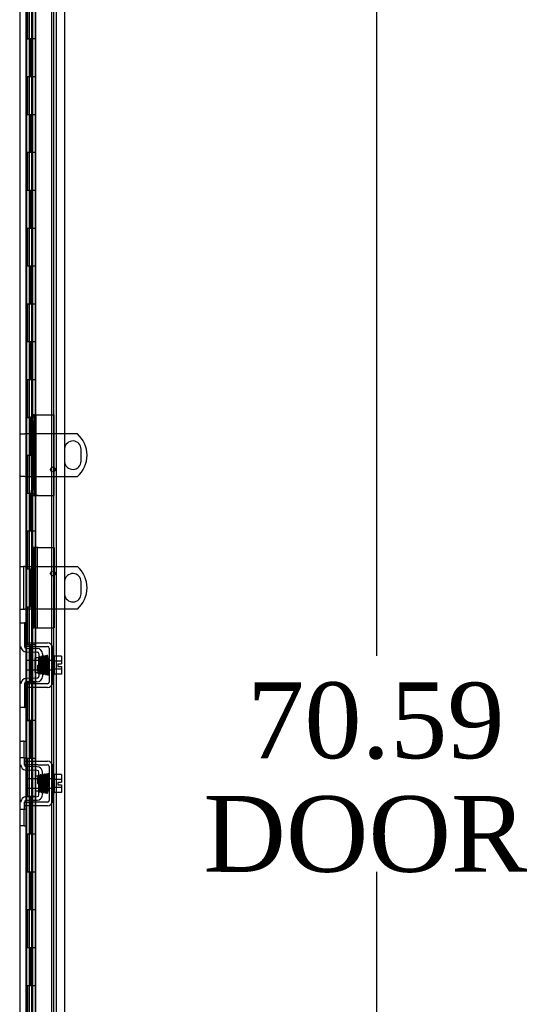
# Model space of a CAD drawing. Header units: inches. Extents: x 2 to 538, y -2 to 358.
# Tile 4 of 43: x 60 to 73, y 177 to 203. Entities that reach past the tile are written whole.
import ezdxf
from ezdxf.enums import TextEntityAlignment as Align
from ezdxf.lldxf.tags import DXFTag

# ---------------------------------------------------------------- set-up
doc = ezdxf.new("R2010")
doc.units = ezdxf.units.IN
doc.header["$MEASUREMENT"] = 0
for name, color, linetype in [('COM40153-2', 7, 'Continuous'), ('COM42667', 7, 'Continuous'), ('COM42780', 7, 'Continuous'), ('COM50780', 7, 'Continuous'), ('COM52167-7', 7, 'Continuous'), ('COM52168-7', 7, 'Continuous'), ('COM54746-68', 7, 'Continuous'), ('COM70219', 7, 'Continuous'), ('COM71159-5', 7, 'Continuous'), ('Default', 7, 'Continuous'), ('SCC19011', 7, 'Continuous'), ('SPR20265', 7, 'Continuous'), ('WAF25035', 7, 'Continuous')]:
    doc.layers.add(name, color=color, linetype=linetype)
doc.styles.add('SEACAD_Times_New_Roman', font='times.ttf')
tags = doc.linetypes.add('HIDDEN2', pattern=[0.1875, 0.125, -0.0625]).pattern_tags.tags
tags[6:7] = [DXFTag(74, 4), DXFTag(75, 0), DXFTag(340, '0'), DXFTag(46, 0.0), DXFTag(50, 0.0), DXFTag(44, 0.0), DXFTag(45, 0.0)]
tags[4:5] = [DXFTag(74, 4), DXFTag(75, 0), DXFTag(340, '0'), DXFTag(46, 0.0), DXFTag(50, 0.0), DXFTag(44, 0.0), DXFTag(45, 0.0)]
doc.dimstyles.new('HAMMOND_(STH_-_540x360)', dxfattribs={"dimtxt": 2, "dimasz": 2.5, "dimexe": 1, "dimexo": 1, "dimgap": 0.5, "dimtad": 0, "dimtih": 1, "dimtoh": 1, "dimzin": 0, "dimdsep": 46, "dimtxsty": 'SEACAD_Times_New_Roman', "dimblk1": '_SE_FILLED', "dimblk2": '_SE_FILLED', "dimsah": 1, "dimcen": 1, "dimadec": 0, "dimazin": 0, "dimtfac": 0.8, "dimtofl": 0, "dimtmove": 0, "dimatfit": 3, "dimfxl": 0, "dimtolj": 1, "dimtzin": 0, "dimarcsym": 0})

# ---------------------------------------------------------------- blocks, each defined once
blk = doc.blocks.new('SE3')
at = {"layer": 'COM40153-2', "color": 7, "linetype": 'HIDDEN2'}
for p, q in [((60.438, 192.594), (60.368, 192.594)), ((60.368, 192.594), (60.368, 192.565)), ((60.368, 192.451), (60.368, 192.565)), ((60.368, 192.451), (60.368, 192.117)), ((60.438, 192.565), (60.438, 192.594)), ((60.438, 192.565), (60.438, 192.451)), ((60.438, 192.117), (60.438, 192.451)), ((60.524, 192.594), (60.543, 192.594)), ((60.543, 192.594), (60.968, 192.594)), ((60.968, 190.469), (60.968, 192.594)), ((60.438, 192.117), (60.368, 192.117)), ((60.368, 190.946), (60.368, 192.117)), ((60.438, 190.946), (60.438, 192.117)), ((60.438, 190.946), (60.368, 190.946)), ((60.368, 190.946), (60.368, 190.612)), ((60.438, 190.612), (60.438, 190.946)), ((60.368, 190.498), (60.368, 190.612)), ((60.438, 190.612), (60.438, 190.498)), ((60.368, 190.498), (60.368, 190.469)), ((60.438, 190.469), (60.368, 190.469)), ((60.438, 190.469), (60.438, 190.498)), ((60.543, 190.469), (60.438, 190.469)), ((60.543, 190.469), (60.968, 190.469)), ((60.543, 189.094), (60.368, 189.094)), ((60.368, 189.094), (60.368, 186.969)), ((60.543, 189.094), (60.968, 189.094)), ((60.968, 189.094), (60.968, 186.969)), ((60.486, 186.969), (60.543, 186.969)), ((60.543, 186.969), (60.968, 186.969))]:
    blk.add_line(p, q, dxfattribs=at)
at = {"layer": 'COM42667', "color": 7, "linetype": 'HIDDEN2'}
for p, q in [((60.181, 186.577), (60.306, 186.577)), ((60.306, 186.482), (60.181, 186.482)), ((60.306, 186.577), (60.788, 186.577)), ((60.306, 186.482), (60.788, 186.482)), ((60.836, 186.434), (60.836, 185.542)), ((60.931, 186.434), (60.931, 185.542)), ((60.181, 185.494), (60.306, 185.494)), ((60.306, 185.399), (60.181, 185.399)), ((60.788, 185.494), (60.306, 185.494)), ((60.788, 185.399), (60.306, 185.399)), ((60.181, 183.452), (60.306, 183.452)), ((60.181, 183.357), (60.181, 183.394)), ((60.306, 183.357), (60.181, 183.357)), ((60.306, 183.452), (60.473, 183.452)), ((60.473, 183.357), (60.306, 183.357)), ((60.473, 183.452), (60.533, 183.452)), ((60.533, 183.357), (60.473, 183.357)), ((60.533, 183.452), (60.788, 183.452)), ((60.533, 183.357), (60.788, 183.357)), ((60.836, 183.309), (60.836, 182.417)), ((60.931, 183.309), (60.931, 182.417)), ((60.181, 182.369), (60.306, 182.369)), ((60.181, 182.332), (60.181, 182.369)), ((60.306, 182.274), (60.181, 182.274)), ((60.473, 182.369), (60.306, 182.369)), ((60.473, 182.274), (60.306, 182.274)), ((60.533, 182.369), (60.473, 182.369)), ((60.533, 182.274), (60.473, 182.274)), ((60.788, 182.369), (60.533, 182.369)), ((60.788, 182.274), (60.533, 182.274))]:
    blk.add_line(p, q, dxfattribs=at)
for centre, radius, start, end in [((60.788, 186.434), 0.143, 0, 90), ((60.788, 186.434), 0.048, 0, 90), ((60.788, 185.542), 0.143, 270, 0), ((60.788, 185.542), 0.048, 270, 0), ((60.788, 183.309), 0.143, 0, 90), ((60.788, 183.309), 0.048, 0, 90), ((60.788, 182.417), 0.143, 270, 0), ((60.788, 182.417), 0.048, 270, 0)]:
    blk.add_arc(centre, radius, start, end, dxfattribs=at)
at = {"layer": 'COM42780', "color": 7, "linetype": 'HIDDEN2'}
for p, q in [((60.086, 187.103), (60.181, 187.103)), ((60.181, 187.103), (60.181, 186.853)), ((60.195, 187.103), (60.181, 187.103)), ((60.245, 187.103), (60.195, 187.103)), ((60.245, 187.103), (60.245, 186.666)), ((60.181, 186.853), (60.181, 186.481)), ((60.181, 186.666), (60.195, 186.666)), ((60.245, 186.666), (60.195, 186.666)), ((60.228, 186.433), (60.517, 186.428)), ((60.226, 186.338), (60.516, 186.333)), ((60.468, 185.793), (60.468, 186.183)), ((60.563, 186.183), (60.468, 186.183)), ((60.563, 186.285), (60.563, 185.691)), ((60.658, 186.285), (60.658, 185.691)), ((60.516, 185.643), (60.226, 185.638)), ((60.468, 185.793), (60.563, 185.793)), ((60.181, 185.495), (60.181, 185.122)), ((60.517, 185.548), (60.228, 185.543)), ((60.195, 185.309), (60.181, 185.309)), ((60.181, 185.122), (60.181, 184.872)), ((60.195, 185.309), (60.245, 185.309)), ((60.245, 185.309), (60.245, 184.872)), ((60.181, 184.872), (60.086, 184.872)), ((60.181, 184.872), (60.195, 184.872)), ((60.245, 184.872), (60.195, 184.872)), ((60.086, 183.978), (60.128, 183.978)), ((60.178, 183.978), (60.128, 183.978)), ((60.178, 183.978), (60.245, 183.978)), ((60.178, 183.541), (60.178, 183.978)), ((60.245, 183.541), (60.245, 183.978)), ((60.128, 183.541), (60.086, 183.541)), ((60.178, 183.541), (60.128, 183.541)), ((60.178, 183.541), (60.245, 183.541)), ((60.181, 183.394), (60.181, 183.541)), ((60.517, 183.303), (60.228, 183.308)), ((60.571, 183.291), (60.517, 183.303)), ((60.516, 183.208), (60.226, 183.213)), ((60.468, 183.058), (60.468, 182.668)), ((60.563, 183.058), (60.468, 183.058)), ((60.563, 182.566), (60.563, 183.16)), ((60.658, 182.566), (60.658, 183.16)), ((60.468, 182.668), (60.563, 182.668)), ((60.181, 182.184), (60.181, 182.332)), ((60.226, 182.513), (60.516, 182.518)), ((60.228, 182.418), (60.517, 182.423)), ((60.517, 182.423), (60.571, 182.434)), ((60.086, 182.184), (60.128, 182.184)), ((60.128, 182.184), (60.178, 182.184)), ((60.178, 182.184), (60.245, 182.184)), ((60.178, 181.747), (60.178, 182.184)), ((60.245, 181.747), (60.245, 182.184)), ((60.128, 181.747), (60.086, 181.747)), ((60.178, 181.747), (60.128, 181.747)), ((60.178, 181.747), (60.245, 181.747))]:
    blk.add_line(p, q, dxfattribs=at)
for centre, radius, start, end in [((60.229, 186.481), 0.143, 180, 269), ((60.229, 186.481), 0.048, 180, 269), ((60.515, 186.285), 0.143, 0, 89), ((60.515, 186.285), 0.048, 0, 89), ((60.515, 185.691), 0.048, 271, 0), ((60.515, 185.691), 0.143, 271, 0), ((60.229, 185.495), 0.143, 91, 180), ((60.229, 185.495), 0.048, 91, 180), ((60.229, 183.356), 0.143, 180, 206.9082), ((60.229, 183.356), 0.048, 180, 269), ((60.229, 183.356), 0.143, 206.9082, 269), ((60.515, 183.16), 0.048, 0, 89), ((60.515, 183.16), 0.143, 0, 66.6665), ((60.515, 182.566), 0.048, 271, 0), ((60.515, 182.566), 0.143, 293.3335, 0), ((60.229, 182.37), 0.143, 153.0918, 180), ((60.229, 182.37), 0.143, 91, 153.0918), ((60.229, 182.37), 0.048, 91, 180)]:
    blk.add_arc(centre, radius, start, end, dxfattribs=at)
at = {"layer": 'COM50780', "color": 7, "linetype": 'HIDDEN2'}
for p, q in [((60.086, 192.094), (60.194, 192.094)), ((61.243, 192.094), (60.194, 192.094)), ((61.242, 191.688), (61.242, 191.375)), ((60.194, 190.969), (60.086, 190.969)), ((60.194, 190.969), (61.243, 190.969)), ((60.086, 188.594), (60.158, 188.594)), ((60.158, 188.594), (60.158, 187.469)), ((60.194, 188.594), (60.158, 188.594)), ((60.194, 188.594), (61.243, 188.594)), ((61.242, 188.188), (61.242, 187.875)), ((60.086, 187.469), (60.158, 187.469)), ((60.158, 187.469), (60.194, 187.469)), ((61.243, 187.469), (60.194, 187.469))]:
    blk.add_line(p, q, dxfattribs=at)
at = {"layer": 'COM50780', "color": 7, "linetype": 'Continuous'}
for p, q in [((61.582, 192.094), (61.243, 192.094)), ((61.679, 191.375), (61.679, 191.688)), ((61.243, 190.969), (61.582, 190.969)), ((61.243, 188.594), (61.582, 188.594)), ((61.679, 187.875), (61.679, 188.188)), ((61.582, 187.469), (61.243, 187.469))]:
    blk.add_line(p, q, dxfattribs=at)
at = {"layer": 'COM50780', "color": 7, "linetype": 'HIDDEN2'}
for centre in [(60.933, 191.156), (60.933, 188.406)]:
    blk.add_circle(centre, 0.0625, dxfattribs=at)
at = {"layer": 'COM50780', "color": 7, "linetype": 'Continuous'}
for centre, radius, start, end in [((61.461, 191.688), 0.219, 0, 175.2541), ((61.086, 191.531), 0.75, 311.4096, 48.5904), ((61.461, 191.375), 0.219, 184.7459, 0), ((61.086, 188.031), 0.75, 311.4096, 48.5904), ((61.461, 188.188), 0.219, 0, 175.2541), ((61.461, 187.875), 0.219, 184.7459, 0)]:
    blk.add_arc(centre, radius, start, end, dxfattribs=at)
at = {"layer": 'COM50780', "color": 7, "linetype": 'HIDDEN2'}
for centre, start, end in [((61.461, 191.688), 175.2541, 180), ((61.461, 191.375), 180, 184.7459), ((61.461, 188.188), 175.2541, 180), ((61.461, 187.875), 180, 184.7459)]:
    blk.add_arc(centre, 0.219, start, end, dxfattribs=at)
at = {"layer": 'COM52167-7', "color": 7, "linetype": 'HIDDEN2'}
for p, q in [((60.368, 192.594), (60.368, 192.594)), ((60.437, 192.594), (60.437, 190.468)), ((60.438, 192.594), (60.524, 192.594)), ((60.486, 192.594), (60.486, 190.468)), ((60.372, 190.468), (60.368, 190.468)), ((60.372, 190.468), (60.433, 190.468)), ((60.433, 190.468), (60.524, 190.468)), ((60.368, 189.095), (60.368, 186.969)), ((60.433, 186.969), (60.433, 189.095)), ((60.524, 186.969), (60.524, 189.095))]:
    blk.add_line(p, q, dxfattribs=at)
at = {"layer": 'COM52168-7', "color": 7, "linetype": 'Continuous'}
for p, q in [((60.473, 219.73), (60.473, 149.333)), ((61.243, 219.682), (61.243, 149.381))]:
    blk.add_line(p, q, dxfattribs=at)
at = {"layer": 'COM52168-7', "color": 7, "linetype": 'HIDDEN2'}
for p, q in [((60.368, 218.757), (60.368, 189.095)), ((60.437, 189.095), (60.368, 189.095)), ((60.437, 186.969), (60.437, 189.095)), ((60.368, 186.969), (60.437, 186.969)), ((60.368, 186.969), (60.368, 150.306))]:
    blk.add_line(p, q, dxfattribs=at)
at = {"layer": 'COM54746-68', "color": 7, "linetype": 'HIDDEN2'}
for p, q in [((60.304, 218.531), (60.304, 151.531)), ((60.404, 151.531), (60.404, 218.531)), ((60.958, 150.531), (60.958, 218.531)), ((60.228, 202.531), (60.228, 203.531)), ((60.237, 203.531), (60.237, 202.532)), ((60.364, 203.531), (60.364, 202.532)), ((60.237, 202.532), (60.237, 202.531)), ((60.237, 202.53), (60.364, 202.53)), ((60.312, 202.531), (60.312, 201.531)), ((60.354, 202.531), (60.354, 201.531)), ((60.409, 202.53), (60.368, 202.53)), ((60.228, 200.531), (60.228, 201.531)), ((60.237, 201.531), (60.237, 200.532)), ((60.364, 201.531), (60.364, 200.532)), ((60.237, 200.532), (60.237, 200.531)), ((60.237, 200.53), (60.364, 200.53)), ((60.312, 200.531), (60.312, 199.531)), ((60.354, 200.531), (60.354, 199.531)), ((60.409, 200.53), (60.368, 200.53)), ((60.228, 198.531), (60.228, 199.531)), ((60.237, 199.531), (60.237, 198.532)), ((60.364, 199.531), (60.364, 198.532)), ((60.237, 198.532), (60.237, 198.531)), ((60.237, 198.53), (60.364, 198.53)), ((60.312, 198.531), (60.312, 197.531)), ((60.354, 198.531), (60.354, 197.531)), ((60.409, 198.53), (60.368, 198.53)), ((60.228, 196.531), (60.228, 197.531)), ((60.237, 197.531), (60.237, 196.532)), ((60.364, 197.531), (60.364, 196.532)), ((60.237, 196.532), (60.237, 196.531)), ((60.237, 196.53), (60.364, 196.53)), ((60.312, 196.531), (60.312, 195.531)), ((60.354, 196.531), (60.354, 195.531)), ((60.409, 196.53), (60.368, 196.53)), ((60.228, 194.531), (60.228, 195.531)), ((60.237, 195.531), (60.237, 194.532)), ((60.364, 195.531), (60.364, 194.532)), ((60.237, 194.532), (60.237, 194.531)), ((60.237, 194.53), (60.364, 194.53)), ((60.312, 194.531), (60.312, 193.531)), ((60.354, 194.531), (60.354, 193.531)), ((60.409, 194.53), (60.368, 194.53)), ((60.228, 192.531), (60.228, 193.531)), ((60.237, 193.531), (60.237, 192.532)), ((60.364, 193.531), (60.364, 192.532)), ((60.237, 192.532), (60.237, 192.531)), ((60.237, 192.53), (60.364, 192.53)), ((60.312, 192.531), (60.312, 191.531)), ((60.354, 192.531), (60.354, 191.531)), ((60.409, 192.53), (60.368, 192.53)), ((60.228, 190.531), (60.228, 191.531)), ((60.237, 191.531), (60.237, 190.532)), ((60.364, 191.531), (60.364, 190.532)), ((60.237, 190.532), (60.237, 190.531)), ((60.237, 190.53), (60.364, 190.53)), ((60.312, 190.531), (60.312, 189.531)), ((60.354, 190.531), (60.354, 189.531)), ((60.409, 190.53), (60.368, 190.53)), ((60.228, 188.531), (60.228, 189.531)), ((60.237, 189.531), (60.237, 188.532)), ((60.364, 189.531), (60.364, 188.532)), ((60.237, 188.532), (60.237, 188.531)), ((60.237, 188.53), (60.364, 188.53)), ((60.312, 188.531), (60.312, 187.531)), ((60.354, 188.531), (60.354, 187.531)), ((60.409, 188.53), (60.368, 188.53)), ((60.228, 186.531), (60.228, 187.531)), ((60.237, 187.531), (60.237, 186.532)), ((60.364, 187.531), (60.364, 186.532)), ((60.237, 186.532), (60.237, 186.531)), ((60.237, 186.53), (60.364, 186.53)), ((60.312, 186.531), (60.312, 185.531)), ((60.354, 186.531), (60.354, 185.531)), ((60.409, 186.53), (60.368, 186.53)), ((60.228, 184.531), (60.228, 185.531)), ((60.237, 185.531), (60.237, 184.532)), ((60.364, 185.531), (60.364, 184.532)), ((60.237, 184.532), (60.237, 184.531)), ((60.237, 184.53), (60.364, 184.53)), ((60.312, 184.531), (60.312, 183.531)), ((60.354, 184.531), (60.354, 183.531)), ((60.409, 184.53), (60.368, 184.53)), ((60.228, 182.531), (60.228, 183.531)), ((60.237, 183.531), (60.237, 182.532)), ((60.364, 183.531), (60.364, 182.532)), ((60.237, 182.532), (60.237, 182.531)), ((60.237, 182.53), (60.364, 182.53)), ((60.312, 182.531), (60.312, 181.531)), ((60.354, 182.531), (60.354, 181.531)), ((60.409, 182.53), (60.368, 182.53)), ((60.228, 180.531), (60.228, 181.531)), ((60.237, 181.531), (60.237, 180.532)), ((60.364, 181.531), (60.364, 180.532)), ((60.237, 180.532), (60.237, 180.531)), ((60.237, 180.53), (60.364, 180.53)), ((60.312, 180.531), (60.312, 179.531)), ((60.354, 180.531), (60.354, 179.531)), ((60.409, 180.53), (60.368, 180.53)), ((60.228, 178.531), (60.228, 179.531)), ((60.237, 179.531), (60.237, 178.532)), ((60.364, 179.531), (60.364, 178.532)), ((60.237, 178.532), (60.237, 178.531)), ((60.237, 178.53), (60.364, 178.53)), ((60.312, 178.531), (60.312, 177.531)), ((60.354, 178.531), (60.354, 177.531)), ((60.409, 178.53), (60.368, 178.53)), ((60.228, 176.531), (60.228, 177.531)), ((60.237, 177.531), (60.237, 176.532)), ((60.364, 177.531), (60.364, 176.532))]:
    blk.add_line(p, q, dxfattribs=at)
at = {"layer": 'COM54746-68', "color": 7, "linetype": 'Continuous'}
for p, q in [((60.267, 202.531), (60.267, 203.531)), ((60.471, 202.531), (60.471, 203.531)), ((60.223, 201.531), (60.223, 202.531)), ((60.223, 202.531), (60.267, 202.531)), ((60.228, 202.531), (60.228, 201.531)), ((60.237, 202.532), (60.471, 202.532)), ((60.237, 202.531), (60.237, 201.531)), ((60.267, 202.531), (60.471, 202.531)), ((60.471, 201.531), (60.471, 202.532)), ((60.223, 201.531), (60.267, 201.531)), ((60.267, 201.531), (60.471, 201.531)), ((60.267, 201.531), (60.471, 201.531)), ((60.267, 200.531), (60.267, 201.531)), ((60.471, 200.531), (60.471, 201.531)), ((60.223, 199.531), (60.223, 200.531)), ((60.223, 200.531), (60.267, 200.531)), ((60.228, 200.531), (60.228, 199.531)), ((60.237, 200.532), (60.471, 200.532)), ((60.237, 200.531), (60.237, 199.531)), ((60.267, 200.531), (60.471, 200.531)), ((60.471, 199.531), (60.471, 200.532)), ((60.223, 199.531), (60.267, 199.531)), ((60.267, 199.531), (60.471, 199.531)), ((60.267, 199.531), (60.471, 199.531)), ((60.267, 198.531), (60.267, 199.531)), ((60.471, 198.531), (60.471, 199.531)), ((60.223, 197.531), (60.223, 198.531)), ((60.223, 198.531), (60.267, 198.531)), ((60.228, 198.531), (60.228, 197.531)), ((60.237, 198.532), (60.471, 198.532)), ((60.237, 198.531), (60.237, 197.531)), ((60.267, 198.531), (60.471, 198.531)), ((60.471, 197.531), (60.471, 198.532)), ((60.223, 197.531), (60.267, 197.531)), ((60.267, 197.531), (60.471, 197.531)), ((60.267, 197.531), (60.471, 197.531)), ((60.267, 196.531), (60.267, 197.531)), ((60.471, 196.531), (60.471, 197.531)), ((60.223, 195.531), (60.223, 196.531)), ((60.223, 196.531), (60.267, 196.531)), ((60.228, 196.531), (60.228, 195.531)), ((60.237, 196.532), (60.471, 196.532)), ((60.237, 196.531), (60.237, 195.531)), ((60.267, 196.531), (60.471, 196.531)), ((60.471, 195.531), (60.471, 196.532)), ((60.223, 195.531), (60.267, 195.531)), ((60.267, 195.531), (60.471, 195.531)), ((60.267, 195.531), (60.471, 195.531)), ((60.267, 194.531), (60.267, 195.531)), ((60.471, 194.531), (60.471, 195.531)), ((60.223, 193.531), (60.223, 194.531)), ((60.223, 194.531), (60.267, 194.531)), ((60.228, 194.531), (60.228, 193.531)), ((60.237, 194.532), (60.471, 194.532)), ((60.237, 194.531), (60.237, 193.531)), ((60.267, 194.531), (60.471, 194.531)), ((60.471, 193.531), (60.471, 194.532)), ((60.223, 193.531), (60.267, 193.531)), ((60.267, 193.531), (60.471, 193.531)), ((60.267, 193.531), (60.471, 193.531)), ((60.267, 192.531), (60.267, 193.531)), ((60.471, 192.531), (60.471, 193.531)), ((60.223, 191.531), (60.223, 192.531)), ((60.223, 192.531), (60.267, 192.531)), ((60.228, 192.531), (60.228, 191.531)), ((60.237, 192.532), (60.471, 192.532)), ((60.237, 192.531), (60.237, 191.531)), ((60.267, 192.531), (60.471, 192.531)), ((60.471, 191.531), (60.471, 192.532)), ((60.223, 191.531), (60.267, 191.531)), ((60.267, 191.531), (60.471, 191.531)), ((60.267, 191.531), (60.471, 191.531)), ((60.267, 190.531), (60.267, 191.531)), ((60.471, 190.531), (60.471, 191.531)), ((60.223, 189.531), (60.223, 190.531)), ((60.223, 190.531), (60.267, 190.531)), ((60.228, 190.531), (60.228, 189.531)), ((60.237, 190.532), (60.471, 190.532)), ((60.237, 190.531), (60.237, 189.531)), ((60.267, 190.531), (60.471, 190.531)), ((60.471, 189.531), (60.471, 190.532)), ((60.223, 189.531), (60.267, 189.531)), ((60.267, 189.531), (60.471, 189.531)), ((60.267, 189.531), (60.471, 189.531)), ((60.267, 188.531), (60.267, 189.531)), ((60.471, 188.531), (60.471, 189.531)), ((60.223, 187.531), (60.223, 188.531)), ((60.223, 188.531), (60.267, 188.531)), ((60.228, 188.531), (60.228, 187.531)), ((60.237, 188.532), (60.471, 188.532)), ((60.237, 188.531), (60.237, 187.531)), ((60.267, 188.531), (60.471, 188.531)), ((60.471, 187.531), (60.471, 188.532)), ((60.223, 187.531), (60.267, 187.531)), ((60.267, 187.531), (60.471, 187.531)), ((60.267, 187.531), (60.471, 187.531)), ((60.267, 186.531), (60.267, 187.531)), ((60.471, 186.531), (60.471, 187.531)), ((60.223, 185.531), (60.223, 186.531)), ((60.223, 186.531), (60.267, 186.531)), ((60.228, 186.531), (60.228, 185.531)), ((60.237, 186.532), (60.471, 186.532)), ((60.237, 186.531), (60.237, 185.531)), ((60.267, 186.531), (60.471, 186.531)), ((60.471, 185.531), (60.471, 186.532)), ((60.223, 185.531), (60.267, 185.531)), ((60.267, 185.531), (60.471, 185.531)), ((60.267, 185.531), (60.471, 185.531)), ((60.267, 184.531), (60.267, 185.531)), ((60.471, 184.531), (60.471, 185.531)), ((60.223, 183.531), (60.223, 184.531)), ((60.223, 184.531), (60.267, 184.531)), ((60.228, 184.531), (60.228, 183.531)), ((60.237, 184.532), (60.471, 184.532)), ((60.237, 184.531), (60.237, 183.531)), ((60.267, 184.531), (60.471, 184.531)), ((60.471, 183.531), (60.471, 184.532)), ((60.223, 183.531), (60.267, 183.531)), ((60.267, 183.531), (60.471, 183.531)), ((60.267, 183.531), (60.471, 183.531)), ((60.267, 182.531), (60.267, 183.531)), ((60.471, 182.531), (60.471, 183.531)), ((60.223, 181.531), (60.223, 182.531)), ((60.223, 182.531), (60.267, 182.531)), ((60.228, 182.531), (60.228, 181.531)), ((60.237, 182.532), (60.471, 182.532)), ((60.237, 182.531), (60.237, 181.531)), ((60.267, 182.531), (60.471, 182.531)), ((60.471, 181.531), (60.471, 182.532)), ((60.223, 181.531), (60.267, 181.531)), ((60.267, 181.531), (60.471, 181.531)), ((60.267, 181.531), (60.471, 181.531)), ((60.267, 180.531), (60.267, 181.531)), ((60.471, 180.531), (60.471, 181.531)), ((60.223, 179.531), (60.223, 180.531)), ((60.223, 180.531), (60.267, 180.531)), ((60.228, 180.531), (60.228, 179.531)), ((60.237, 180.532), (60.471, 180.532)), ((60.237, 180.531), (60.237, 179.531)), ((60.267, 180.531), (60.471, 180.531)), ((60.471, 179.531), (60.471, 180.532)), ((60.223, 179.531), (60.267, 179.531)), ((60.267, 179.531), (60.471, 179.531)), ((60.267, 179.531), (60.471, 179.531)), ((60.267, 178.531), (60.267, 179.531)), ((60.471, 178.531), (60.471, 179.531)), ((60.223, 177.531), (60.223, 178.531)), ((60.223, 178.531), (60.267, 178.531)), ((60.228, 178.531), (60.228, 177.531)), ((60.237, 178.532), (60.471, 178.532)), ((60.237, 178.531), (60.237, 177.531)), ((60.267, 178.531), (60.471, 178.531)), ((60.471, 177.531), (60.471, 178.532)), ((60.223, 177.531), (60.267, 177.531)), ((60.267, 177.531), (60.471, 177.531)), ((60.267, 177.531), (60.471, 177.531)), ((60.267, 176.531), (60.267, 177.531)), ((60.471, 176.531), (60.471, 177.531))]:
    blk.add_line(p, q, dxfattribs=at)
at = {"layer": 'COM70219', "color": 7, "linetype": 'HIDDEN2'}
blk.add_line((60.898, 218.999), (60.898, 149.852), dxfattribs=at)
at = {"layer": 'COM71159-5', "color": 7, "linetype": 'Continuous'}
blk.add_line((60.056, 219.113), (60.056, 149.738), dxfattribs=at)
at = {"layer": 'COM71159-5', "color": 7, "linetype": 'HIDDEN2'}
blk.add_line((61.023, 219.113), (61.023, 149.738), dxfattribs=at)
at = {"layer": 'SCC19011', "color": 7, "linetype": 'HIDDEN2'}
for p, q in [((61.157, 186.229), (60.976, 186.229)), ((61.157, 186.229), (61.157, 186.097)), ((60.244, 185.866), (60.244, 186.11)), ((60.976, 186.11), (60.244, 186.11)), ((61.157, 186.097), (60.976, 186.097)), ((61.062, 186.022), (61.157, 186.022)), ((61.062, 186.022), (61.062, 185.954)), ((61.062, 185.954), (61.157, 185.954)), ((61.157, 186.097), (61.157, 186.022)), ((61.157, 185.954), (61.157, 185.879)), ((60.244, 185.866), (60.976, 185.866)), ((61.157, 185.879), (60.976, 185.879)), ((61.157, 185.747), (60.976, 185.747)), ((61.157, 185.879), (61.157, 185.747)), ((61.157, 183.104), (60.976, 183.104)), ((61.157, 183.104), (61.157, 182.972)), ((60.244, 182.985), (60.244, 182.741)), ((60.976, 182.985), (60.244, 182.985)), ((61.157, 182.972), (60.976, 182.972)), ((61.062, 182.897), (61.062, 182.829)), ((61.062, 182.897), (61.157, 182.897)), ((61.062, 182.829), (61.157, 182.829)), ((61.157, 182.972), (61.157, 182.897)), ((61.157, 182.829), (61.157, 182.754)), ((60.244, 182.741), (60.976, 182.741)), ((61.157, 182.754), (60.976, 182.754)), ((61.157, 182.622), (60.976, 182.622)), ((61.157, 182.754), (61.157, 182.622))]:
    blk.add_line(p, q, dxfattribs=at)
at = {"layer": 'SPR20265', "color": 7, "linetype": 'HIDDEN2'}
for p, q in [((60.524, 185.988), (60.559, 185.988)), ((60.524, 182.863), (60.549, 182.863))]:
    blk.add_line(p, q, dxfattribs=at)
for centre, radius, start, end in [((55.914, 186.164), 4.891, 359.5941, 359.9583), ((55.886, 186.165), 4.954, 355.1676, 359.9373), ((60.704, 185.763), 0.0181, 180.2962, 0.6354), ((55.914, 182.686), 4.891, 0.0417, 4.8553), ((55.886, 182.685), 4.954, 0.0627, 4.8324)]:
    blk.add_arc(centre, radius, start, end, dxfattribs=at)
blk.add_ellipse((60.822, 186.16), major_axis=(0.0175, 0), ratio=0.707107, dxfattribs=at)
for start_param, end_param in [(3.144225, 6.283185), (0, 0.029803)]:
    blk.add_ellipse((60.822, 182.69), major_axis=(0.0175, 0), ratio=0.707107, start_param=start_param, end_param=end_param, dxfattribs=at)
for points, knots in [([(60.62, 185.781), (60.619, 185.786), (60.618, 185.794), (60.616, 185.828), (60.613, 185.87), (60.611, 185.917), (60.61, 185.964), (60.607, 186.021), (60.605, 186.081), (60.602, 186.135), (60.6, 186.17), (60.598, 186.191), (60.596, 186.203), (60.585, 186.21), (60.578, 186.211), (60.572, 186.21), (60.565, 186.205), (60.562, 186.199), (60.559, 186.188), (60.557, 186.163), (60.555, 186.127), (60.553, 186.088), (60.551, 186.04), (60.549, 186.005), (60.549, 185.988)], [0, 0, 0, 0, 0.0498436, 0.0967002, 0.1405955, 0.1815314, 0.2194862, 0.2544765, 0.3152997, 0.3654619, 0.409652, 0.4485892, 0.4814188, 0.4889058, 0.495916, 0.5065238, 0.5135393, 0.5236157, 0.5577634, 0.6106645, 0.6440309, 0.6818562, 0.7241002, 0.764095, 0.764095, 0.764095, 0.764095]), ([(60.565, 186.183), (60.564, 186.182), (60.565, 186.176), (60.567, 186.154), (60.568, 186.12), (60.57, 186.082), (60.572, 186.033), (60.574, 185.974), (60.577, 185.911), (60.579, 185.85), (60.582, 185.798), (60.584, 185.785), (60.585, 185.779)], [0.5312571, 0.5312571, 0.5312571, 0.5312571, 0.5585929, 0.6096433, 0.6421085, 0.6791741, 0.7208841, 0.7672768, 0.8183419, 0.8741554, 0.9346781, 1, 1, 1, 1]), ([(60.609, 186.193), (60.608, 186.185), (60.606, 186.162), (60.604, 186.128), (60.604, 186.112)], [0.1087958, 0.1087958, 0.1087958, 0.1087958, 0.2223565, 0.3057748, 0.3057748, 0.3057748, 0.3057748]), ([(60.647, 186.2), (60.647, 186.203), (60.646, 186.208), (60.64, 186.215), (60.633, 186.219), (60.626, 186.219), (60.619, 186.217), (60.614, 186.212), (60.611, 186.207), (60.611, 186.203), (60.611, 186.201)], [0, 0, 0, 0, 0.160978, 0.319941, 0.465269, 0.591846, 0.711965, 0.822973, 0.919786, 1, 1, 1, 1]), ([(60.612, 186.2), (60.613, 186.197), (60.614, 186.191), (60.616, 186.161), (60.618, 186.12), (60.62, 186.073), (60.622, 186.024), (60.625, 185.965), (60.627, 185.9), (60.629, 185.842), (60.632, 185.802), (60.634, 185.779), (60.638, 185.759), (60.653, 185.752), (60.665, 185.755), (60.672, 185.766), (60.673, 185.777), (60.676, 185.802), (60.677, 185.833), (60.678, 185.851), (60.679, 185.858)], [0, 0, 0, 0, 0.0490679, 0.095301, 0.1387049, 0.1792256, 0.2168316, 0.2515124, 0.3116979, 0.3614591, 0.4053465, 0.4437863, 0.4807605, 0.5002516, 0.5126381, 0.5301382, 0.5631975, 0.6133029, 0.6453829, 0.6655854, 0.6655854, 0.6655854, 0.6655854]), ([(60.668, 185.781), (60.668, 185.781), (60.668, 185.788), (60.666, 185.811), (60.664, 185.85), (60.662, 185.892), (60.66, 185.946), (60.658, 186.009), (60.655, 186.077), (60.653, 186.139), (60.65, 186.189), (60.648, 186.198), (60.646, 186.203)], [0.5252176, 0.5252176, 0.5252176, 0.5252176, 0.5500519, 0.604828, 0.6390024, 0.6775462, 0.720453, 0.7677407, 0.8193455, 0.8752892, 0.9355028, 1, 1, 1, 1]), ([(60.66, 186.207), (60.659, 186.202), (60.658, 186.191), (60.655, 186.156), (60.654, 186.128), (60.654, 186.115)], [0, 0, 0, 0, 0.0497131, 0.0964498, 0.1332447, 0.1332447, 0.1332447, 0.1332447]), ([(60.696, 186.212), (60.695, 186.212), (60.695, 186.214), (60.694, 186.217), (60.693, 186.219), (60.69, 186.222), (60.688, 186.224), (60.685, 186.225), (60.68, 186.226), (60.674, 186.226), (60.667, 186.222), (60.661, 186.213), (60.66, 186.207), (60.659, 186.203)], [0.0423433, 0.0423433, 0.0423433, 0.0423433, 0.0780693, 0.1166064, 0.1566075, 0.1991192, 0.2448555, 0.2942488, 0.3475582, 0.468612, 0.6213089, 0.801496, 1, 1, 1, 1]), ([(60.662, 186.204), (60.662, 186.205), (60.663, 186.203), (60.666, 186.177), (60.668, 186.128), (60.67, 186.078), (60.672, 186.035), (60.674, 185.988), (60.675, 185.94), (60.677, 185.893), (60.679, 185.85), (60.681, 185.813), (60.683, 185.784), (60.684, 185.764), (60.686, 185.762), (60.686, 185.761)], [0.0493682, 0.0493682, 0.0493682, 0.0493682, 0.1041505, 0.2141198, 0.3297994, 0.3901531, 0.4519694, 0.5152557, 0.5800319, 0.6463064, 0.7140466, 0.7832821, 0.8540388, 0.9262663, 0.9997798, 0.9997798, 0.9997798, 0.9997798]), ([(60.721, 185.765), (60.72, 185.767), (60.718, 185.772), (60.715, 185.816), (60.712, 185.885), (60.71, 185.959), (60.707, 186.021), (60.706, 186.067), (60.704, 186.111), (60.702, 186.15), (60.7, 186.182), (60.698, 186.204), (60.697, 186.213), (60.696, 186.213), (60.696, 186.213)], [0.0031575, 0.0031575, 0.0031575, 0.0031575, 0.106276, 0.2177664, 0.3343795, 0.4562757, 0.5195077, 0.5840716, 0.6500082, 0.7172741, 0.7858907, 0.8559002, 0.9272657, 0.9562295, 0.9562295, 0.9562295, 0.9562295]), ([(60.71, 186.217), (60.709, 186.212), (60.707, 186.19), (60.705, 186.148), (60.704, 186.121), (60.704, 186.119)], [0.1089671, 0.1089671, 0.1089671, 0.1089671, 0.2224256, 0.3403895, 0.3502806, 0.3502806, 0.3502806, 0.3502806]), ([(60.748, 186.21), (60.748, 186.216), (60.747, 186.222), (60.74, 186.23), (60.734, 186.233), (60.729, 186.234), (60.726, 186.234), (60.722, 186.233), (60.719, 186.231), (60.716, 186.228), (60.713, 186.224), (60.712, 186.22), (60.712, 186.218), (60.712, 186.216)], [0, 0, 0, 0, 0.324319, 0.462115, 0.581304, 0.633213, 0.682431, 0.732423, 0.783847, 0.836789, 0.89085, 0.94542, 1, 1, 1, 1]), ([(60.713, 186.212), (60.714, 186.205), (60.715, 186.191), (60.718, 186.138), (60.721, 186.069), (60.724, 185.989), (60.726, 185.909), (60.729, 185.838), (60.732, 185.783), (60.734, 185.767), (60.735, 185.758)], [0, 0, 0, 0, 0.123677, 0.247763, 0.372182, 0.497025, 0.622181, 0.747773, 0.873664, 1, 1, 1, 1]), ([(60.77, 185.76), (60.769, 185.769), (60.767, 185.784), (60.764, 185.839), (60.761, 185.909), (60.759, 185.989), (60.756, 186.069), (60.753, 186.139), (60.75, 186.192), (60.749, 186.207), (60.748, 186.214)], [0, 0, 0, 0, 0.125356, 0.250547, 0.375714, 0.500726, 0.625702, 0.75054, 0.875328, 1, 1, 1, 1]), ([(60.761, 186.226), (60.76, 186.223), (60.758, 186.215), (60.756, 186.173), (60.754, 186.138), (60.754, 186.126)], [0, 0, 0, 0, 0.1087369, 0.2223139, 0.2823724, 0.2823724, 0.2823724, 0.2823724]), ([(60.797, 186.224), (60.796, 186.226), (60.796, 186.229), (60.795, 186.233), (60.792, 186.236), (60.788, 186.24), (60.782, 186.242), (60.775, 186.242), (60.769, 186.24), (60.764, 186.235), (60.761, 186.229), (60.761, 186.226), (60.76, 186.224)], [0, 0, 0, 0, 0.065589, 0.134096, 0.204, 0.273642, 0.405923, 0.527776, 0.652215, 0.775569, 0.89228, 1, 1, 1, 1]), ([(60.761, 186.222), (60.762, 186.221), (60.764, 186.216), (60.767, 186.172), (60.769, 186.113), (60.771, 186.054), (60.773, 186.006), (60.775, 185.955), (60.776, 185.905), (60.778, 185.858), (60.78, 185.815), (60.782, 185.78), (60.784, 185.756), (60.785, 185.745), (60.786, 185.744), (60.787, 185.744)], [0.0084013, 0.0084013, 0.0084013, 0.0084013, 0.1047673, 0.2149815, 0.3308118, 0.3911182, 0.4528716, 0.5160814, 0.5807303, 0.6468516, 0.7144807, 0.783578, 0.8541849, 0.926338, 0.9626406, 0.9626406, 0.9626406, 0.9626406]), ([(60.821, 185.751), (60.82, 185.751), (60.819, 185.753), (60.816, 185.784), (60.814, 185.838), (60.812, 185.893), (60.81, 185.94), (60.809, 185.99), (60.807, 186.041), (60.805, 186.091), (60.803, 186.136), (60.802, 186.175), (60.8, 186.205), (60.798, 186.223), (60.797, 186.226), (60.796, 186.226)], [0.041658, 0.041658, 0.041658, 0.041658, 0.1062331, 0.2177365, 0.3345116, 0.3951575, 0.4571173, 0.5204025, 0.5850154, 0.650919, 0.7181243, 0.7866617, 0.856475, 0.927577, 0.9945625, 0.9945625, 0.9945625, 0.9945625]), ([(60.524, 185.988), (60.524, 185.973), (60.525, 185.947), (60.527, 185.906), (60.529, 185.869), (60.53, 185.838), (60.532, 185.812), (60.534, 185.794), (60.535, 185.784), (60.536, 185.784), (60.537, 185.784)], [0, 0, 0, 0, 0.1236932, 0.2477957, 0.3722334, 0.4970307, 0.6222178, 0.7477992, 0.8737106, 0.9604174, 0.9604174, 0.9604174, 0.9604174]), ([(60.571, 185.789), (60.571, 185.789), (60.57, 185.789), (60.568, 185.798), (60.567, 185.815), (60.565, 185.84), (60.564, 185.871), (60.562, 185.907), (60.56, 185.947), (60.559, 185.973), (60.559, 185.988)], [0.0491745, 0.0491745, 0.0491745, 0.0491745, 0.1247815, 0.2496118, 0.3745487, 0.4995316, 0.6245497, 0.7496304, 0.874808, 1, 1, 1, 1]), ([(60.536, 185.786), (60.536, 185.784), (60.536, 185.782), (60.538, 185.778), (60.54, 185.774), (60.543, 185.772), (60.547, 185.77), (60.552, 185.768), (60.557, 185.768), (60.564, 185.771), (60.569, 185.776), (60.572, 185.783), (60.572, 185.786), (60.572, 185.789)], [0, 0, 0, 0, 0.058977, 0.121112, 0.184968, 0.249019, 0.31194, 0.372841, 0.48981, 0.614536, 0.743768, 0.872723, 1, 1, 1, 1]), ([(60.572, 185.785), (60.573, 185.789), (60.574, 185.795), (60.576, 185.826), (60.578, 185.853), (60.579, 185.867)], [0, 0, 0, 0, 0.0491727, 0.0954645, 0.1386905, 0.1386905, 0.1386905, 0.1386905]), ([(60.585, 185.782), (60.585, 185.779), (60.586, 185.773), (60.591, 185.766), (60.598, 185.761), (60.605, 185.76), (60.611, 185.762), (60.615, 185.765), (60.617, 185.767), (60.619, 185.77), (60.62, 185.772), (60.621, 185.775), (60.621, 185.777), (60.621, 185.778)], [0, 0, 0, 0, 0.180774, 0.350248, 0.499828, 0.623642, 0.733222, 0.784403, 0.832779, 0.878274, 0.921007, 0.961361, 1, 1, 1, 1]), ([(60.623, 185.781), (60.624, 185.786), (60.626, 185.808), (60.628, 185.843), (60.629, 185.862)], [0.1070599, 0.1070599, 0.1070599, 0.1070599, 0.2191639, 0.3205784, 0.3205784, 0.3205784, 0.3205784]), ([(60.721, 185.761), (60.722, 185.764), (60.724, 185.77), (60.727, 185.809), (60.728, 185.841), (60.729, 185.852)], [0, 0, 0, 0, 0.1069729, 0.2190176, 0.2772299, 0.2772299, 0.2772299, 0.2772299]), ([(60.734, 185.763), (60.735, 185.757), (60.736, 185.75), (60.743, 185.742), (60.748, 185.739), (60.753, 185.738), (60.756, 185.738), (60.76, 185.739), (60.764, 185.741), (60.767, 185.744), (60.769, 185.747), (60.77, 185.752), (60.77, 185.754), (60.77, 185.756)], [0, 0, 0, 0, 0.337377, 0.476585, 0.593946, 0.643993, 0.690857, 0.738213, 0.787078, 0.837877, 0.890521, 0.944659, 1, 1, 1, 1]), ([(60.772, 185.753), (60.773, 185.757), (60.775, 185.779), (60.777, 185.821), (60.778, 185.848), (60.779, 185.849)], [0.1075026, 0.1075026, 0.1075026, 0.1075026, 0.219859, 0.336958, 0.3455788, 0.3455788, 0.3455788, 0.3455788]), ([(60.787, 185.746), (60.787, 185.745), (60.787, 185.744), (60.787, 185.742), (60.788, 185.739), (60.79, 185.737), (60.792, 185.734), (60.795, 185.732), (60.798, 185.731), (60.802, 185.73), (60.808, 185.73), (60.816, 185.734), (60.822, 185.742), (60.822, 185.748), (60.823, 185.752)], [0.0247586, 0.0247586, 0.0247586, 0.0247586, 0.0394799, 0.0780267, 0.1170502, 0.1577954, 0.2011902, 0.2478129, 0.2979655, 0.3517973, 0.4729948, 0.6248981, 0.8034762, 1, 1, 1, 1]), ([(60.535, 183.065), (60.535, 183.064), (60.534, 183.057), (60.532, 183.038), (60.53, 183.013), (60.529, 182.981), (60.527, 182.944), (60.525, 182.904), (60.524, 182.878), (60.524, 182.863)], [0.1262894, 0.1262894, 0.1262894, 0.1262894, 0.2522008, 0.3777822, 0.5029693, 0.6277666, 0.7522043, 0.8763068, 1, 1, 1, 1]), ([(60.572, 183.062), (60.572, 183.065), (60.571, 183.071), (60.565, 183.078), (60.558, 183.082), (60.551, 183.082), (60.544, 183.08), (60.539, 183.076), (60.537, 183.07), (60.536, 183.067), (60.536, 183.065)], [0, 0, 0, 0, 0.171749, 0.337669, 0.486578, 0.613302, 0.730062, 0.835396, 0.925606, 1, 1, 1, 1]), ([(60.537, 183.062), (60.538, 183.059), (60.539, 183.052), (60.542, 183.021), (60.544, 182.981), (60.546, 182.936), (60.548, 182.889), (60.55, 182.833), (60.552, 182.773), (60.555, 182.719), (60.557, 182.682), (60.559, 182.662), (60.563, 182.645), (60.578, 182.638), (60.587, 182.641), (60.593, 182.646), (60.596, 182.652), (60.599, 182.664), (60.601, 182.689), (60.602, 182.718), (60.603, 182.734), (60.604, 182.74)], [0, 0, 0, 0, 0.0490514, 0.0952673, 0.1386509, 0.1791504, 0.2167305, 0.2513805, 0.3114904, 0.3611945, 0.4050506, 0.4434983, 0.4785021, 0.4956238, 0.5070082, 0.5143821, 0.5252034, 0.5593817, 0.6109134, 0.643602, 0.6599028, 0.6599028, 0.6599028, 0.6599028]), ([(60.593, 182.668), (60.593, 182.668), (60.593, 182.674), (60.591, 182.695), (60.589, 182.73), (60.587, 182.768), (60.585, 182.818), (60.583, 182.877), (60.581, 182.94), (60.578, 183), (60.575, 183.05), (60.573, 183.06), (60.572, 183.066)], [0.5328988, 0.5328988, 0.5328988, 0.5328988, 0.5569074, 0.6092128, 0.6423045, 0.6799166, 0.7220481, 0.7687139, 0.8198491, 0.8754774, 0.935522, 1, 1, 1, 1]), ([(60.585, 183.072), (60.584, 183.067), (60.583, 183.059), (60.581, 183.026), (60.579, 182.998), (60.579, 182.983)], [0, 0, 0, 0, 0.0498287, 0.096661, 0.1398853, 0.1398853, 0.1398853, 0.1398853]), ([(60.621, 183.072), (60.621, 183.073), (60.621, 183.075), (60.62, 183.078), (60.619, 183.08), (60.618, 183.083), (60.616, 183.085), (60.612, 183.088), (60.606, 183.09), (60.599, 183.089), (60.592, 183.086), (60.586, 183.078), (60.585, 183.072), (60.585, 183.068)], [0, 0, 0, 0, 0.035882, 0.073188, 0.112909, 0.155738, 0.202044, 0.251913, 0.361271, 0.485727, 0.637722, 0.812554, 1, 1, 1, 1]), ([(60.587, 183.068), (60.587, 183.068), (60.589, 183.066), (60.591, 183.038), (60.594, 182.99), (60.596, 182.941), (60.597, 182.899), (60.599, 182.855), (60.601, 182.81), (60.602, 182.766), (60.604, 182.726), (60.606, 182.692), (60.608, 182.666), (60.61, 182.649), (60.611, 182.648), (60.611, 182.647)], [0.0386163, 0.0386163, 0.0386163, 0.0386163, 0.1041999, 0.2141673, 0.3298094, 0.3901346, 0.4519229, 0.5151799, 0.5799285, 0.646185, 0.7139159, 0.7831552, 0.853933, 0.9262015, 0.98991, 0.98991, 0.98991, 0.98991]), ([(60.646, 182.652), (60.645, 182.653), (60.644, 182.657), (60.641, 182.695), (60.638, 182.758), (60.635, 182.827), (60.633, 182.886), (60.631, 182.931), (60.629, 182.973), (60.628, 183.011), (60.626, 183.042), (60.624, 183.064), (60.622, 183.075), (60.621, 183.075), (60.621, 183.075)], [0.0138524, 0.0138524, 0.0138524, 0.0138524, 0.1062824, 0.2178177, 0.3344917, 0.4564531, 0.5197117, 0.5842959, 0.6502411, 0.7175013, 0.7860951, 0.8560626, 0.9273599, 0.9665702, 0.9665702, 0.9665702, 0.9665702]), ([(60.695, 182.645), (60.694, 182.651), (60.693, 182.662), (60.69, 182.699), (60.688, 182.745), (60.686, 182.795), (60.684, 182.845), (60.682, 182.905), (60.68, 182.969), (60.677, 183.024), (60.675, 183.059), (60.673, 183.078), (60.67, 183.087), (60.666, 183.093), (60.66, 183.097), (60.653, 183.098), (60.646, 183.097), (60.64, 183.092), (60.637, 183.086), (60.634, 183.074), (60.632, 183.048), (60.63, 183.013), (60.629, 182.994), (60.629, 182.987)], [0, 0, 0, 0, 0.0498062, 0.0966276, 0.140488, 0.1813946, 0.2193247, 0.2542949, 0.3151029, 0.3652644, 0.4095039, 0.4485899, 0.4658122, 0.4799438, 0.4861373, 0.4916742, 0.500166, 0.5061157, 0.5157515, 0.5507685, 0.6061814, 0.6406611, 0.6597863, 0.6597863, 0.6597863, 0.6597863]), ([(60.64, 183.069), (60.639, 183.069), (60.64, 183.063), (60.641, 183.041), (60.643, 183.006), (60.645, 182.967), (60.647, 182.917), (60.649, 182.856), (60.651, 182.789), (60.654, 182.723), (60.657, 182.667), (60.659, 182.651), (60.66, 182.643)], [0.5362763, 0.5362763, 0.5362763, 0.5362763, 0.5625298, 0.6122564, 0.6441552, 0.6807294, 0.7220204, 0.7680595, 0.8188387, 0.874429, 0.9347864, 1, 1, 1, 1]), ([(60.686, 183.09), (60.685, 183.087), (60.683, 183.082), (60.681, 183.042), (60.679, 183.008), (60.679, 182.993)], [0, 0, 0, 0, 0.1086563, 0.2221233, 0.29424, 0.29424, 0.29424, 0.29424]), ([(60.722, 183.087), (60.721, 183.09), (60.721, 183.094), (60.718, 183.099), (60.714, 183.103), (60.707, 183.106), (60.701, 183.106), (60.694, 183.103), (60.689, 183.099), (60.686, 183.093), (60.686, 183.089), (60.686, 183.088)], [0, 0, 0, 0, 0.147667, 0.223434, 0.298136, 0.43794, 0.563031, 0.685887, 0.803032, 0.90871, 1, 1, 1, 1]), ([(60.686, 183.086), (60.687, 183.084), (60.689, 183.078), (60.692, 183.033), (60.695, 182.974), (60.697, 182.918), (60.698, 182.872), (60.7, 182.824), (60.702, 182.776), (60.704, 182.731), (60.705, 182.692), (60.707, 182.66), (60.709, 182.638), (60.711, 182.63), (60.712, 182.63), (60.712, 182.63)], [0, 0, 0, 0, 0.1045038, 0.2144634, 0.330083, 0.3903051, 0.451994, 0.5151688, 0.5798125, 0.6459641, 0.7136653, 0.7828829, 0.8536605, 0.9260423, 0.9527188, 0.9527188, 0.9527188, 0.9527188]), ([(60.746, 182.639), (60.745, 182.638), (60.744, 182.64), (60.742, 182.665), (60.739, 182.714), (60.737, 182.766), (60.736, 182.81), (60.734, 182.857), (60.732, 182.906), (60.73, 182.953), (60.729, 182.997), (60.727, 183.036), (60.725, 183.066), (60.723, 183.085), (60.722, 183.088), (60.721, 183.09)], [0.053432, 0.053432, 0.053432, 0.053432, 0.1058673, 0.2171381, 0.3338118, 0.3944484, 0.4564245, 0.5197508, 0.5844221, 0.6504012, 0.7176964, 0.7863335, 0.8562538, 0.9274659, 1, 1, 1, 1]), ([(60.735, 183.092), (60.734, 183.084), (60.732, 183.068), (60.73, 183.028), (60.729, 183.002), (60.729, 182.998)], [0, 0, 0, 0, 0.1263356, 0.2522274, 0.2747382, 0.2747382, 0.2747382, 0.2747382]), ([(60.77, 183.099), (60.77, 183.1), (60.77, 183.101), (60.769, 183.103), (60.767, 183.106), (60.765, 183.108), (60.762, 183.11), (60.759, 183.112), (60.755, 183.113), (60.749, 183.112), (60.741, 183.107), (60.735, 183.098), (60.735, 183.092), (60.734, 183.088)], [0.0725895, 0.0725895, 0.0725895, 0.0725895, 0.0862289, 0.1249883, 0.163044, 0.2021154, 0.2436891, 0.2889083, 0.338607, 0.4554382, 0.607761, 0.7920008, 1, 1, 1, 1]), ([(60.737, 183.09), (60.737, 183.09), (60.739, 183.089), (60.741, 183.066), (60.743, 183.017), (60.745, 182.965), (60.747, 182.92), (60.748, 182.872), (60.75, 182.821), (60.752, 182.772), (60.754, 182.725), (60.755, 182.684), (60.757, 182.652), (60.759, 182.63), (60.76, 182.626), (60.761, 182.624)], [0.0603561, 0.0603561, 0.0603561, 0.0603561, 0.1038936, 0.2137208, 0.3293588, 0.3897246, 0.4515679, 0.5148967, 0.5797272, 0.6460597, 0.7138612, 0.7831568, 0.8539667, 0.9262377, 1, 1, 1, 1]), ([(60.796, 182.627), (60.795, 182.631), (60.793, 182.638), (60.79, 182.687), (60.787, 182.762), (60.784, 182.841), (60.782, 182.906), (60.78, 182.955), (60.779, 183), (60.777, 183.04), (60.775, 183.072), (60.773, 183.093), (60.771, 183.101), (60.77, 183.101), (60.77, 183.101)], [0, 0, 0, 0, 0.1061362, 0.2174647, 0.333926, 0.4557017, 0.5188968, 0.5834438, 0.6493904, 0.7166983, 0.7853922, 0.8555186, 0.9270505, 0.9466489, 0.9466489, 0.9466489, 0.9466489]), ([(60.785, 183.101), (60.784, 183.095), (60.782, 183.07), (60.78, 183.026), (60.779, 183.001)], [0.1085336, 0.1085336, 0.1085336, 0.1085336, 0.2217151, 0.3383123, 0.3383123, 0.3383123, 0.3383123]), ([(60.823, 183.099), (60.823, 183.102), (60.822, 183.106), (60.818, 183.114), (60.812, 183.119), (60.806, 183.121), (60.802, 183.121), (60.798, 183.12), (60.795, 183.119), (60.792, 183.116), (60.79, 183.114), (60.788, 183.11), (60.787, 183.107), (60.787, 183.105), (60.787, 183.103)], [0, 0, 0, 0, 0.174153, 0.333945, 0.47646, 0.59716, 0.649734, 0.701139, 0.752042, 0.802639, 0.852867, 0.902545, 0.951555, 1, 1, 1, 1]), ([(60.611, 182.649), (60.611, 182.648), (60.611, 182.645), (60.613, 182.641), (60.615, 182.638), (60.619, 182.634), (60.625, 182.632), (60.632, 182.632), (60.639, 182.634), (60.644, 182.639), (60.647, 182.645), (60.647, 182.649), (60.647, 182.651)], [0, 0, 0, 0, 0.063176, 0.129473, 0.197366, 0.265212, 0.394679, 0.515177, 0.639946, 0.76535, 0.886036, 1, 1, 1, 1]), ([(60.646, 182.648), (60.647, 182.651), (60.649, 182.656), (60.651, 182.687), (60.653, 182.716), (60.654, 182.733), (60.654, 182.735)], [0, 0, 0, 0, 0.0492216, 0.0955582, 0.1390455, 0.1445963, 0.1445963, 0.1445963, 0.1445963]), ([(60.659, 182.647), (60.66, 182.642), (60.661, 182.636), (60.668, 182.628), (60.673, 182.625), (60.678, 182.624), (60.682, 182.624), (60.685, 182.625), (60.689, 182.627), (60.692, 182.63), (60.694, 182.634), (60.695, 182.638), (60.696, 182.64), (60.696, 182.642)], [0, 0, 0, 0, 0.314139, 0.451364, 0.572135, 0.625408, 0.67627, 0.728029, 0.781154, 0.835554, 0.89067, 0.945715, 1, 1, 1, 1]), ([(60.697, 182.642), (60.698, 182.647), (60.701, 182.669), (60.703, 182.708), (60.704, 182.731)], [0.1071892, 0.1071892, 0.1071892, 0.1071892, 0.2193565, 0.3334396, 0.3334396, 0.3334396, 0.3334396]), ([(60.712, 182.631), (60.712, 182.63), (60.712, 182.629), (60.713, 182.626), (60.715, 182.623), (60.717, 182.621), (60.72, 182.619), (60.723, 182.618), (60.728, 182.617), (60.734, 182.617), (60.741, 182.621), (60.747, 182.63), (60.748, 182.636), (60.748, 182.64)], [0.0509784, 0.0509784, 0.0509784, 0.0509784, 0.0816467, 0.1201913, 0.1592904, 0.2003164, 0.2443071, 0.2919704, 0.3437824, 0.4630609, 0.6155091, 0.7972418, 1, 1, 1, 1]), ([(60.748, 182.636), (60.749, 182.644), (60.75, 182.658), (60.752, 182.697), (60.753, 182.721), (60.754, 182.725)], [0, 0, 0, 0, 0.1246717, 0.2494602, 0.2700157, 0.2700157, 0.2700157, 0.2700157]), ([(60.76, 182.627), (60.761, 182.624), (60.762, 182.618), (60.767, 182.611), (60.775, 182.608), (60.782, 182.608), (60.788, 182.611), (60.793, 182.615), (60.796, 182.621), (60.796, 182.624), (60.797, 182.626)], [0, 0, 0, 0, 0.156089, 0.311601, 0.454811, 0.580816, 0.702069, 0.815536, 0.915769, 1, 1, 1, 1]), ([(60.799, 182.635), (60.799, 182.636), (60.8, 182.645), (60.801, 182.67), (60.803, 182.706), (60.804, 182.72)], [0.1004609, 0.1004609, 0.1004609, 0.1004609, 0.1067733, 0.2186198, 0.288347, 0.288347, 0.288347, 0.288347])]:
    blk.add_open_spline(points, degree=3, knots=knots, dxfattribs=at)
at = {"layer": 'WAF25035', "color": 7, "linetype": 'HIDDEN2'}
for p, q in [((60.976, 186.238), (60.931, 186.238)), ((60.976, 185.738), (60.976, 186.238)), ((60.931, 185.738), (60.976, 185.738)), ((60.976, 183.113), (60.931, 183.113)), ((60.976, 182.613), (60.976, 183.113)), ((60.931, 182.613), (60.976, 182.613))]:
    blk.add_line(p, q, dxfattribs=at)
blk = doc.blocks.new('DMBLK3696')
at = {"layer": 'Default', "linetype": 'Continuous'}
for points in [[(69.898, 217.325), (69.481, 219.825), (69.065, 217.325)], [(69.898, 151.738), (69.065, 151.738), (69.481, 149.238)]]:
    blk.add_hatch(color=7, dxfattribs=at).paths.add_polyline_path(points)
at = {"layer": 'Default', "color": 7, "linetype": 'Continuous'}
for p, q in [((62.1, 219.825), (70.481, 219.825)), ((69.481, 219.825), (69.481, 186.231)), ((69.481, 180.531), (69.481, 149.238)), ((61.734, 149.238), (70.481, 149.238))]:
    blk.add_line(p, q, dxfattribs=at)
at = {"layer": 'Default', "color": 7, "linetype": 'Continuous', "style": 'SEACAD_Times_New_Roman'}
for s, p in [('70.59', (66.069, 185.531)), ('DOOR ', (64.908, 182.531))]:
    blk.add_text(s, height=2, dxfattribs=at).set_placement(p, align=Align.TOP_LEFT)
blk = doc.blocks.new('_SE_FILLED')
at = {"color": 0}
blk.add_line((0, 0), (-1, 0), dxfattribs=at)
blk.add_solid([(0, 0), (-1, -0.1665), (-1, 0.1665), (0, 0)], dxfattribs=at)

msp = doc.modelspace()

# ---------------------------------------------------------------- block references
at = {"layer": 'Default'}
msp.add_blockref('SE3', (0, 0), dxfattribs=at)

# ---------------------------------------------------------------- dimensions: what is measured, and where the dimension line sits
at = {"layer": 'Default', "color": 7, "linetype": 'Continuous'}
dim = msp.add_linear_dim(base=(69.481, 149.238), p1=(61.1, 219.825), p2=(60.734, 149.238), angle=90, text='\\A1;<>\\PDOOR ', dimstyle='HAMMOND_(STH_-_540x360)', dxfattribs=at)
dim.commit()
dim.dimension.update_dxf_attribs({"geometry": 'DMBLK3696', "text_midpoint": (69.481, 184.531), "dimtype": 160})

doc.saveas('drawing.dxf')
